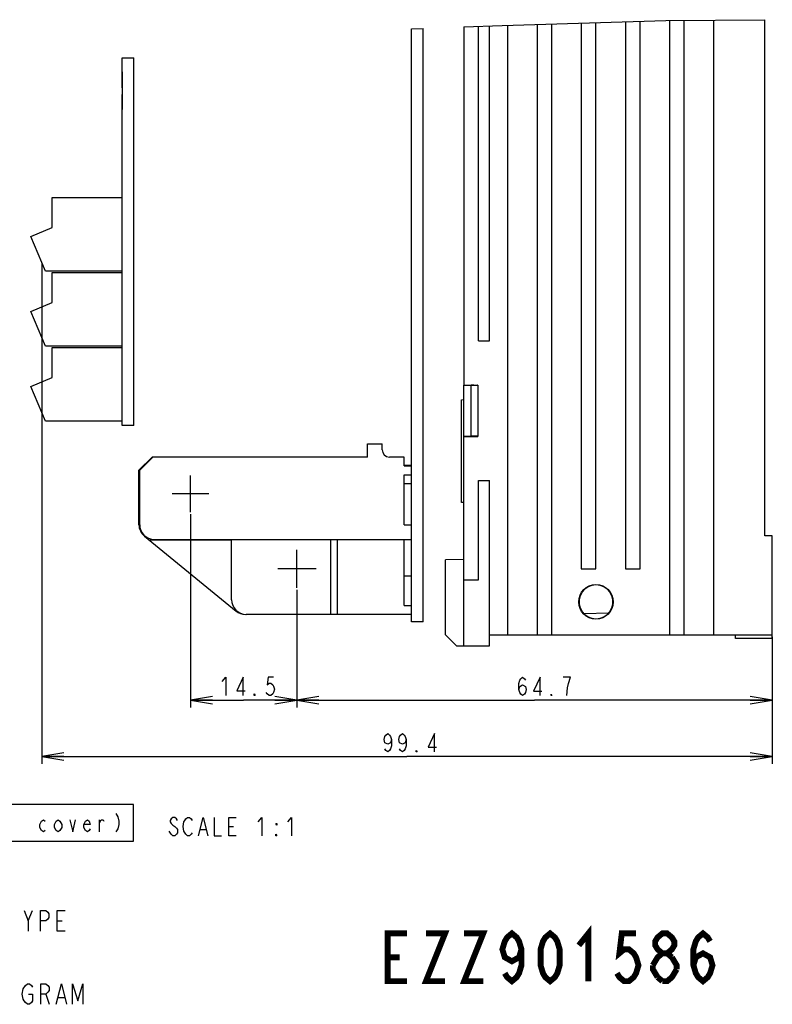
# Model space of a CAD drawing. Extents: x 29 to 410, y 13 to 287.
# Tile 15 of 16: x 300 to 402, y 14 to 148. Entities that reach past the tile are written whole.
import ezdxf

# ---------------------------------------------------------------- set-up
doc = ezdxf.new("R2010")
doc.units = 0
doc.header["$LTSCALE"] = 23.1
doc.layers.get('0').update_dxf_attribs({"linetype": 'CONTINUOUS'})
doc.layers.add('ALL_DIM', color=7, linetype='CONTINUOUS')
doc.layers.add('ALL_NOTE', color=7, linetype='CONTINUOUS')
doc.dimstyles.get("Standard").update_dxf_attribs({"dimtxt": 2.5, "dimasz": 2.5, "dimexe": 1.25, "dimexo": 0.625, "dimtad": 1, "dimcen": 2.5, "dimazin": 3, "dimtfac": 1, "dimtmove": 0, "dimatfit": 3})

# ---------------------------------------------------------------- blocks, each defined once
blk = doc.blocks.new('_OPEN')
at = {"color": 0, "linetype": 'BYBLOCK'}
for p, q in [((0, 0), (-1, 0.167)), ((-1, -0.167), (0, 0)), ((-1, 0), (0, 0))]:
    blk.add_line(p, q, dxfattribs=at)
blk = doc.blocks.new('*D21')
at = {"layer": 'ALL_DIM', "color": 2, "linetype": 'CONTINUOUS'}
for p, q in [((303.02, 114.4), (303.02, 46.35)), ((402.45, 63.64), (402.45, 46.35)), ((303.02, 47.35), (352.73, 47.35)), ((402.45, 47.35), (352.73, 47.35))]:
    blk.add_line(p, q, dxfattribs=at)
at = {"layer": 'ALL_DIM', "color": 2, "linetype": 'CONTINUOUS', "xscale": 3, "yscale": 3, "zscale": 3, "rotation": 180}
blk.add_blockref('_OPEN', (303.02, 47.35), dxfattribs=at)
at = {"layer": 'ALL_DIM', "color": 2, "linetype": 'CONTINUOUS', "xscale": 3, "yscale": 3, "zscale": 3}
blk.add_blockref('_OPEN', (402.45, 47.35), dxfattribs=at)
blk = doc.blocks.new('*D34')
at = {"layer": 'ALL_DIM', "color": 2, "linetype": 'CONTINUOUS'}
for p, q in [((337.75, 70.04), (337.75, 54.01)), ((402.45, 63.64), (402.45, 54.01)), ((337.75, 55.01), (370.1, 55.01)), ((402.45, 55.01), (370.1, 55.01))]:
    blk.add_line(p, q, dxfattribs=at)
at = {"layer": 'ALL_DIM', "color": 2, "linetype": 'CONTINUOUS', "xscale": 3, "yscale": 3, "zscale": 3, "rotation": 180}
blk.add_blockref('_OPEN', (337.75, 55.01), dxfattribs=at)
at = {"layer": 'ALL_DIM', "color": 2, "linetype": 'CONTINUOUS', "xscale": 3, "yscale": 3, "zscale": 3}
blk.add_blockref('_OPEN', (402.45, 55.01), dxfattribs=at)
blk = doc.blocks.new('*D35')
at = {"layer": 'ALL_DIM', "color": 2, "linetype": 'CONTINUOUS'}
for p, q in [((323.25, 80.34), (323.25, 54.03)), ((337.75, 70.04), (337.75, 54.03)), ((323.25, 55.03), (330.5, 55.03)), ((337.75, 55.03), (330.5, 55.03))]:
    blk.add_line(p, q, dxfattribs=at)
at = {"layer": 'ALL_DIM', "color": 2, "linetype": 'CONTINUOUS', "xscale": 3, "yscale": 3, "zscale": 3, "rotation": 180}
blk.add_blockref('_OPEN', (323.25, 55.03), dxfattribs=at)
at = {"layer": 'ALL_DIM', "color": 2, "linetype": 'CONTINUOUS', "xscale": 3, "yscale": 3, "zscale": 3}
blk.add_blockref('_OPEN', (337.75, 55.03), dxfattribs=at)

msp = doc.modelspace()

# ---------------------------------------------------------------- linework, layer by layer
at = {"color": 7, "linetype": 'CONTINUOUS'}
for p, q in [((365.699, 146.777), (387.972, 147.485)), ((384.454, 72.887), (384.454, 147.373)), ((387.972, 147.485), (401.454, 147.586)), ((388.454, 147.488), (388.454, 63.887)), ((390.454, 63.887), (390.454, 147.503)), ((394.454, 147.533), (394.454, 63.887)), ((401.454, 77.387), (401.454, 147.586)), ((353.354, 146.35), (354.954, 146.405)), ((353.354, 65.687), (353.354, 146.35)), ((354.954, 65.687), (354.954, 146.405)), ((360.454, 146.595), (365.699, 146.777)), ((360.454, 146.595), (360.454, 97.887)), ((362.454, 103.887), (362.454, 146.664)), ((363.954, 103.887), (363.954, 146.716)), ((366.454, 63.887), (366.454, 146.8)), ((370.454, 146.928), (370.454, 63.887)), ((372.454, 63.887), (372.454, 146.991)), ((376.454, 147.118), (376.454, 72.887)), ((378.454, 72.887), (378.454, 147.182)), ((382.454, 147.309), (382.454, 72.887)), ((313.954, 138.299), (313.954, 142.387)), ((313.954, 142.387), (315.554, 142.387)), ((315.554, 92.387), (315.554, 142.387)), ((313.954, 140.473), (313.954, 135.387)), ((313.954, 92.387), (313.954, 137.387)), ((304.454, 119.321), (304.454, 123.387)), ((304.454, 123.387), (313.954, 123.387)), ((301.554, 118.087), (304.454, 119.321)), ((303.554, 113.387), (301.554, 118.087)), ((313.954, 113.387), (303.554, 113.387)), ((304.454, 109.121), (304.454, 113.187)), ((304.454, 113.187), (313.954, 113.187)), ((301.554, 107.887), (304.454, 109.121)), ((303.554, 103.187), (301.554, 107.887)), ((313.954, 103.187), (303.554, 103.187)), ((362.454, 103.887), (363.954, 103.887)), ((304.454, 98.921), (304.454, 102.987)), ((304.454, 102.987), (313.954, 102.987)), ((301.554, 97.687), (304.454, 98.921)), ((360.454, 97.887), (362.354, 97.887)), ((360.454, 97.878), (361.454, 97.861)), ((360.454, 90.895), (360.454, 97.878)), ((361.827, 97.861), (361.454, 97.861)), ((361.454, 90.913), (361.454, 97.861)), ((361.827, 97.861), (362.016, 97.861)), ((362.354, 97.887), (362.327, 97.869)), ((362.354, 97.887), (362.354, 90.887)), ((303.554, 92.987), (301.554, 97.687)), ((360.154, 95.887), (360.454, 95.913)), ((360.154, 81.913), (360.154, 95.887)), ((313.954, 92.987), (303.554, 92.987)), ((315.554, 92.387), (313.954, 92.387)), ((347.354, 89.887), (349.354, 89.887)), ((347.354, 88.087), (347.354, 89.887)), ((349.354, 89.087), (349.354, 89.887)), ((361.454, 90.913), (360.454, 90.895)), ((360.454, 90.887), (362.354, 90.887)), ((360.454, 62.387), (360.454, 90.887)), ((361.923, 90.913), (361.454, 90.913)), ((362.354, 90.887), (362.327, 90.904)), ((316.254, 86.287), (318.054, 88.087)), ((316.354, 86.287), (318.154, 88.087)), ((347.354, 88.087), (318.054, 88.087)), ((352.354, 88.087), (350.354, 88.087)), ((352.354, 86.887), (352.354, 88.087)), ((316.254, 78.887), (316.254, 86.287)), ((316.354, 78.887), (316.354, 86.287)), ((353.354, 86.937), (352.354, 86.937)), ((352.354, 86.887), (353.354, 86.887)), ((323.254, 80.587), (323.254, 85.587)), ((352.354, 85.687), (353.354, 85.687)), ((352.354, 78.887), (352.354, 85.687)), ((353.354, 84.437), (352.354, 84.437)), ((362.454, 84.887), (363.954, 84.887)), ((362.454, 71.387), (362.454, 84.887)), ((363.954, 62.387), (363.954, 84.887)), ((325.754, 83.087), (320.754, 83.087)), ((360.454, 81.887), (360.154, 81.913)), ((352.354, 78.887), (353.354, 78.887)), ((316.989, 77.337), (329.489, 67.137)), ((317.854, 76.787), (317.854, 76.887)), ((317.854, 76.887), (353.354, 76.887)), ((328.854, 76.787), (317.854, 76.787)), ((328.854, 68.687), (328.854, 76.887)), ((342.354, 66.687), (342.354, 76.887)), ((343.254, 66.687), (343.254, 76.887)), ((352.354, 67.887), (352.354, 76.887)), ((402.454, 77.369), (401.454, 77.387)), ((402.454, 63.387), (402.454, 77.369)), ((337.754, 70.287), (337.754, 75.487)), ((360.454, 74.137), (357.954, 74.093)), ((357.954, 63.887), (357.954, 74.093)), ((340.354, 72.887), (335.154, 72.887)), ((376.454, 72.887), (378.454, 72.887)), ((382.454, 72.887), (384.454, 72.887)), ((352.354, 71.937), (353.354, 71.937)), ((360.454, 71.387), (362.454, 71.387)), ((352.354, 67.887), (353.354, 67.887)), ((353.354, 66.687), (330.854, 66.687)), ((354.954, 65.687), (353.354, 65.687)), ((380.16, 66.868), (376.827, 66.781)), ((357.954, 63.887), (359.454, 62.387)), ((363.954, 63.887), (402.454, 63.887)), ((397.454, 63.387), (397.454, 63.887)), ((402.454, 63.387), (397.454, 63.387)), ((359.454, 62.387), (363.954, 62.387))]:
    msp.add_line(p, q, dxfattribs=at)
for points in [[(362.016, 97.861), (362.101, 97.862), (362.176, 97.863), (362.238, 97.864), (362.285, 97.866), (362.315, 97.867), (362.327, 97.869)], [(362.327, 90.904), (362.315, 90.906), (362.285, 90.908), (362.238, 90.909), (362.176, 90.91), (362.101, 90.911), (361.923, 90.913)], [(378.454, 70.687), (377.904, 70.62), (377.384, 70.422), (376.929, 70.108), (376.561, 69.692), (376.304, 69.203), (376.171, 68.662), (376.171, 68.111), (376.304, 67.57), (376.561, 67.082), (376.929, 66.665), (377.384, 66.351), (377.904, 66.154), (378.454, 66.087)], [(378.454, 66.087), (379.004, 66.153), (379.524, 66.35), (379.979, 66.664), (380.348, 67.081), (380.605, 67.57), (380.738, 68.111), (380.738, 68.663), (380.605, 69.203), (380.348, 69.692), (379.979, 70.109), (379.524, 70.423), (379.004, 70.62), (378.454, 70.687)]]:
    msp.add_lwpolyline(points, dxfattribs=at)
msp.add_circle((378.454, 68.387), 2.354, dxfattribs=at)
for centre, radius, start, end in [((350.354, 89.087), 1, 180, 270), ((318.254, 78.887), 2, 180, 230.78786), ((318.354, 78.887), 2, 180, 270), ((330.854, 68.687), 2, 180, 270), ((330.754, 68.687), 2, 230.78786, 270)]:
    msp.add_arc(centre, radius, start, end, dxfattribs=at)
at = {"layer": 'ALL_DIM', "color": 2, "linetype": 'CONTINUOUS'}
for points in [[(327.582, 57.535), (328.082, 58.16), (328.082, 55.66)], [(330.457, 55.66), (330.457, 58.16), (329.582, 56.285), (330.707, 56.285)], [(334.582, 58.16), (333.832, 58.16), (333.707, 57.118), (333.957, 57.326), (334.207, 57.326), (334.457, 57.118), (334.582, 56.91), (334.707, 56.493), (334.582, 56.076), (334.457, 55.868), (334.207, 55.66), (333.957, 55.66), (333.707, 55.868), (333.582, 56.076)], [(367.967, 56.466), (368.092, 56.883), (368.467, 57.091), (368.842, 56.883), (368.967, 56.466), (368.842, 56.049), (368.717, 55.841), (368.467, 55.633), (368.217, 55.841), (368.092, 56.049), (367.967, 56.466), (367.967, 57.299), (368.092, 57.716), (368.217, 57.924), (368.467, 58.133), (368.717, 57.924), (368.842, 57.716)], [(370.842, 55.633), (370.842, 58.133), (369.967, 56.258), (371.092, 56.258)], [(374.717, 57.299), (374.967, 58.133), (373.967, 58.133)], [(374.467, 55.633), (374.592, 56.674), (374.717, 57.299)], [(332.082, 55.66), (331.957, 55.66), (331.957, 55.868), (332.082, 55.66)], [(372.467, 55.633), (372.342, 55.633), (372.342, 55.841), (372.467, 55.633)], [(350.611, 49.646), (350.486, 49.23), (350.111, 49.021), (349.736, 49.23), (349.611, 49.646), (349.736, 50.063), (349.861, 50.271), (350.111, 50.48), (350.361, 50.271), (350.486, 50.063), (350.611, 49.646), (350.611, 48.813), (350.486, 48.396), (350.361, 48.188), (350.111, 47.98), (349.861, 48.188), (349.736, 48.396)], [(352.611, 49.646), (352.486, 49.23), (352.111, 49.021), (351.736, 49.23), (351.611, 49.646), (351.736, 50.063), (351.861, 50.271), (352.111, 50.48), (352.361, 50.271), (352.486, 50.063), (352.611, 49.646), (352.611, 48.813), (352.486, 48.396), (352.361, 48.188), (352.111, 47.98), (351.861, 48.188), (351.736, 48.396)], [(356.486, 47.98), (356.486, 50.48), (355.611, 48.605), (356.736, 48.605)], [(354.111, 47.98), (353.986, 47.98), (353.986, 48.188), (354.111, 47.98)]]:
    msp.add_lwpolyline(points, dxfattribs=at)
at = {"layer": 'ALL_NOTE', "color": 2, "linetype": 'CONTINUOUS'}
for p, q in [((310.869, 37.082), (310.869, 38.748)), ((328.501, 37.821), (329.126, 37.821)), ((320.626, 36.78), (320.376, 37.196)), ((324.626, 37.405), (325.376, 37.405)), ((301.193, 25.003), (301.753, 26.403)), ((305.113, 25.003), (305.813, 25.003)), ((303.593, 15.042), (304.013, 13.642)), ((305.273, 14.575), (306.113, 14.575))]:
    msp.add_line(p, q, dxfattribs=at)
for points in [[(256.994, 35.832), (315.494, 35.832), (315.494, 40.832), (256.994, 40.832), (256.994, 35.832)], [(313.119, 39.582), (313.369, 39.165), (313.494, 38.54), (313.494, 38.123), (313.369, 37.498), (313.119, 37.082)], [(321.501, 38.655), (321.376, 38.863), (321.126, 39.071), (320.876, 39.071), (320.626, 38.863), (320.501, 38.655), (320.501, 38.446), (320.626, 38.238), (320.876, 38.03), (321.126, 37.821), (321.376, 37.613), (321.501, 37.405), (321.501, 36.988), (321.376, 36.78), (321.126, 36.571), (320.876, 36.571), (320.626, 36.78)], [(322.626, 36.78), (322.376, 37.196), (322.251, 37.821), (322.376, 38.446), (322.501, 38.655), (322.626, 38.863), (322.876, 39.071), (323.126, 39.071), (323.376, 38.863), (323.501, 38.655)], [(324.376, 36.571), (325.001, 39.071), (325.626, 36.571)], [(326.501, 39.071), (326.501, 36.571), (327.501, 36.571)], [(329.501, 36.571), (328.501, 36.571), (328.501, 39.071), (329.501, 39.071)], [(332.501, 38.446), (333.001, 39.071), (333.001, 36.571)], [(336.501, 38.446), (337.001, 39.071), (337.001, 36.571)], [(303.494, 37.29), (303.244, 37.082), (302.994, 37.29), (302.744, 37.707), (302.744, 38.123), (302.994, 38.54), (303.244, 38.748), (303.494, 38.54)], [(305.744, 37.707), (305.494, 37.29), (305.244, 37.082), (304.994, 37.29), (304.744, 37.707), (304.744, 38.123), (304.994, 38.54), (305.244, 38.748), (305.494, 38.54), (305.744, 38.123), (305.744, 37.707)], [(306.869, 38.748), (307.244, 37.082), (307.619, 38.748)], [(309.619, 37.498), (309.494, 37.29), (309.244, 37.082), (308.994, 37.29), (308.744, 37.707), (308.744, 38.123), (308.994, 38.54), (309.244, 38.748), (309.494, 38.54), (309.619, 38.123), (308.744, 38.123)], [(310.869, 38.332), (311.119, 38.748), (311.369, 38.748), (311.494, 38.54)], [(335.001, 38.238), (335.001, 38.03), (334.876, 38.238), (335.001, 38.238)], [(323.501, 36.988), (323.376, 36.78), (323.126, 36.571), (322.876, 36.571), (322.626, 36.78)], [(335.001, 36.571), (334.876, 36.571), (334.876, 36.78), (335.001, 36.571)], [(300.633, 26.403), (301.193, 25.003), (301.193, 23.603)], [(302.873, 23.603), (302.873, 26.403), (303.573, 26.403), (303.853, 26.17), (303.993, 25.936), (303.993, 25.47), (303.853, 25.236), (303.573, 25.003), (302.873, 25.003)], [(306.233, 23.603), (305.113, 23.603), (305.113, 26.403), (306.233, 26.403)], [(300.513, 15.742), (300.793, 16.208), (301.073, 16.442), (301.353, 16.442), (301.633, 16.208), (301.773, 15.975)], [(302.893, 13.642), (302.893, 16.442), (303.593, 16.442), (303.873, 16.208), (304.013, 15.975), (304.013, 15.508), (303.873, 15.275), (303.593, 15.042), (302.893, 15.042)], [(304.993, 13.642), (305.693, 16.442), (306.393, 13.642)], [(307.233, 13.642), (307.233, 16.442), (307.933, 14.108), (308.633, 16.442), (308.633, 13.642)], [(301.213, 15.042), (301.773, 15.042), (301.773, 14.108), (301.633, 13.875), (301.353, 13.642), (301.073, 13.642), (300.793, 13.875), (300.653, 14.108), (300.513, 14.342), (300.373, 15.042), (300.513, 15.742)]]:
    msp.add_lwpolyline(points, dxfattribs=at)
at = {"layer": 'ALL_NOTE', "color": 2, "linetype": 'CONTINUOUS', "const_width": 0.8}
for points in [[(376.114, 21.66), (377.414, 23.285), (377.414, 16.785)], [(352.714, 16.785), (350.114, 16.785), (350.114, 23.285), (352.714, 23.285)], [(355.314, 23.285), (357.914, 23.285), (355.314, 16.785), (357.914, 16.785)], [(360.514, 23.285), (363.114, 23.285), (360.514, 16.785), (363.114, 16.785)], [(368.314, 21.118), (367.989, 20.035), (367.014, 19.493), (366.039, 20.035), (365.714, 21.118), (366.039, 22.202), (366.364, 22.743), (367.014, 23.285), (367.664, 22.743), (367.989, 22.202), (368.314, 21.118), (368.314, 18.952), (367.989, 17.868), (367.664, 17.327), (367.014, 16.785), (366.364, 17.327), (366.039, 17.868)], [(372.214, 16.785), (371.564, 17.327), (371.239, 17.868), (370.914, 18.952), (370.914, 21.118), (371.239, 22.202), (371.564, 22.743), (372.214, 23.285), (372.864, 22.743), (373.189, 22.202), (373.514, 21.118), (373.514, 18.952), (373.189, 17.868), (372.864, 17.327), (372.214, 16.785)], [(383.914, 23.285), (381.964, 23.285), (381.639, 20.577), (382.289, 21.118), (382.939, 21.118), (383.589, 20.577), (383.914, 20.035), (384.239, 18.952), (383.914, 17.868), (383.589, 17.327), (382.939, 16.785), (382.289, 16.785), (381.639, 17.327), (381.314, 17.868)], [(387.489, 20.577), (386.839, 21.118), (386.514, 21.66), (386.514, 22.202), (386.839, 22.743), (387.489, 23.285), (388.139, 23.285), (388.789, 22.743), (389.114, 22.202), (389.114, 21.66), (388.789, 21.118), (388.139, 20.577)], [(391.714, 18.952), (392.039, 20.035), (393.014, 20.577), (393.989, 20.035), (394.314, 18.952), (393.989, 17.868), (393.664, 17.327), (393.014, 16.785), (392.364, 17.327), (392.039, 17.868), (391.714, 18.952), (391.714, 21.118), (392.039, 22.202), (392.364, 22.743), (393.014, 23.285), (393.664, 22.743), (393.989, 22.202)], [(350.114, 20.035), (351.739, 20.035)], [(386.189, 18.952), (386.839, 20.035), (387.489, 20.577), (388.139, 20.577), (388.789, 20.035)], [(388.789, 20.035), (389.439, 18.952), (389.439, 18.41)], [(386.839, 17.327), (386.189, 18.41), (386.189, 18.952)], [(389.439, 18.41), (388.789, 17.327), (388.139, 16.785), (387.489, 16.785)], [(387.489, 16.785), (386.839, 17.327)]]:
    msp.add_lwpolyline(points, dxfattribs=at)

# ---------------------------------------------------------------- dimensions: what is measured, and where the dimension line sits
at = {"layer": 'ALL_DIM', "color": 2, "linetype": 'CONTINUOUS'}
for base, p1, p2, picture, middle in [((303.015, 47.355), (402.454, 63.637), (303.015, 114.401), '*D21', (349.111, 47.98)), ((323.254, 55.035), (337.754, 70.037), (323.254, 80.337), '*D35', (327.082, 55.66)), ((337.754, 55.008), (402.454, 63.637), (337.754, 70.037), '*D34', (367.467, 55.633))]:
    dim = msp.add_linear_dim(base=base, p1=p1, p2=p2, angle=180, dimstyle='Standard', dxfattribs=at)
    dim.commit()
    dim.dimension.update_dxf_attribs({"geometry": picture, "text_midpoint": middle, "dimtype": 128})

doc.saveas('drawing.dxf')
